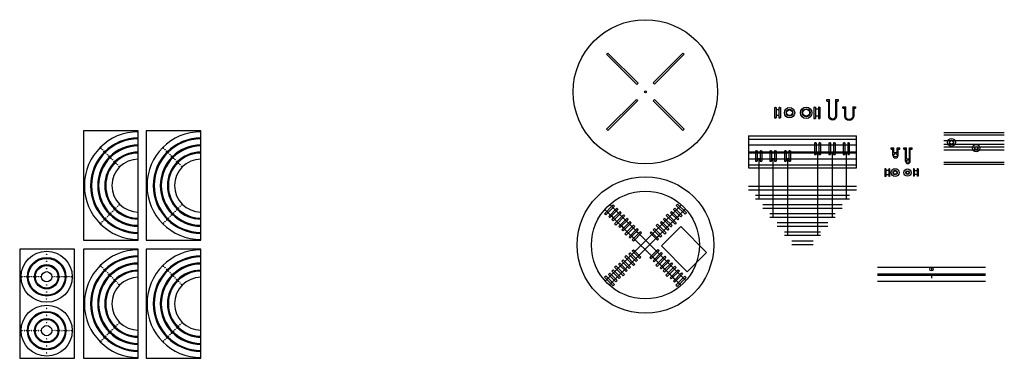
# Model space of a CAD drawing. Header units: millimetres. Extents: x 467 to 9581, y 759 to 7573.
import ezdxf

# ---------------------------------------------------------------- set-up
doc = ezdxf.new("R2010")
doc.units = ezdxf.units.MM
doc.layers.add('03', color=3, linetype='Continuous')
doc.layers.add('MOZ_area lote general', color=6, linetype='Continuous')

# ---------------------------------------------------------------- blocks, each defined once
blk = doc.blocks.new('*U83')
blk.add_circle((0, 0), 1)
blk = doc.blocks.new('*U84')
at = {"color": 0, "linetype": 'ByBlock', "lineweight": -2, "transparency": 16777216}
for p, rotation in [((1695.6, 7250.2), 270), ((1818.6, 7127.2), 180), ((1695.6, 7004.2), 90)]:
    blk.add_blockref('*U83', p, dxfattribs=dict(at, rotation=rotation))
blk.add_blockref('*U83', (1572.6, 7127.2), dxfattribs=at)
blk = doc.blocks.new('*U79')
blk.add_circle((0, 0), 1)
blk = doc.blocks.new('*U80')
at = {"color": 0, "linetype": 'ByBlock', "lineweight": -2, "transparency": 16777216}
for p, rotation in [((1695.6, 7172.2), 270), ((1695.6, 7082.2), 90), ((1740.6, 7127.2), 180)]:
    blk.add_blockref('*U79', p, dxfattribs=dict(at, rotation=rotation))
blk.add_blockref('*U79', (1650.6, 7127.2), dxfattribs=at)
blk = doc.blocks.new('*U81')
blk.add_circle((0, 0), 1)
blk = doc.blocks.new('*U82')
at = {"color": 0, "linetype": 'ByBlock', "lineweight": -2, "transparency": 16777216}
for p, rotation in [((1695.6, 7211.2), 270), ((1779.6, 7127.2), 180), ((1695.6, 7043.2), 90)]:
    blk.add_blockref('*U81', p, dxfattribs=dict(at, rotation=rotation))
blk.add_blockref('*U81', (1611.6, 7127.2), dxfattribs=at)
blk = doc.blocks.new('*U89')
blk.add_circle((0, 0), 1)
blk = doc.blocks.new('*U90')
at = {"color": 0, "linetype": 'ByBlock', "lineweight": -2, "transparency": 16777216}
for p, rotation in [((1695.6, 7250.2), 270), ((1818.6, 7127.2), 180), ((1695.6, 7004.2), 90)]:
    blk.add_blockref('*U89', p, dxfattribs=dict(at, rotation=rotation))
blk.add_blockref('*U89', (1572.6, 7127.2), dxfattribs=at)
blk = doc.blocks.new('*U85')
blk.add_circle((0, 0), 1)
blk = doc.blocks.new('*U86')
at = {"color": 0, "linetype": 'ByBlock', "lineweight": -2, "transparency": 16777216}
for p, rotation in [((1695.6, 7172.2), 270), ((1695.6, 7082.2), 90), ((1740.6, 7127.2), 180)]:
    blk.add_blockref('*U85', p, dxfattribs=dict(at, rotation=rotation))
blk.add_blockref('*U85', (1650.6, 7127.2), dxfattribs=at)
blk = doc.blocks.new('*U87')
blk.add_circle((0, 0), 1)
blk = doc.blocks.new('*U88')
at = {"color": 0, "linetype": 'ByBlock', "lineweight": -2, "transparency": 16777216}
for p, rotation in [((1695.6, 7211.2), 270), ((1779.6, 7127.2), 180), ((1695.6, 7043.2), 90)]:
    blk.add_blockref('*U87', p, dxfattribs=dict(at, rotation=rotation))
blk.add_blockref('*U87', (1611.6, 7127.2), dxfattribs=at)

msp = doc.modelspace()

# ---------------------------------------------------------------- linework, layer by layer
for points in [[(7564.6, 7217.1), (7399, 7382.7)], [(7571.7, 7224.1), (7406.1, 7389.8)], [(7654.2, 7226.4), (7817.6, 7389.8)], [(7661.3, 7219.3), (7824.7, 7382.7)], [(7571.7, 7224.1), (7564.6, 7217.1)], [(7654.2, 7226.4), (7661.3, 7219.3)], [(7399, 6971.2), (7562.4, 7134.5)], [(7562.4, 7134.5), (7569.5, 7127.5)], [(7661.9, 7133.9), (7654.9, 7126.9)], [(7824.7, 6971.2), (7661.9, 7133.9)], [(8607.3, 7134.8), (8622.3, 7134.8)], [(8607.3, 7125.8), (8607.3, 7134.8)], [(8654.9, 7134.8), (8669.9, 7134.8)], [(8669.9, 7134.8), (8669.9, 7125.8)], [(7406.1, 6964.1), (7569.5, 7127.5)], [(7817.6, 6964.1), (7654.9, 7126.9)], [(8607.3, 7125.8), (8617.3, 7125.8)], [(8659.9, 7125.8), (8669.9, 7125.8)], [(8695.7, 7095), (8710.7, 7095)], [(8695.7, 7086), (8695.7, 7095)], [(8695.7, 7086), (8705.7, 7086)], [(8749.4, 7095), (8764.4, 7095)], [(8754.4, 7086), (8764.4, 7086)], [(8764.4, 7095), (8764.4, 7086)], [(8177.7, 6934.2), (8769.7, 6934.2)], [(8177.7, 6934.2), (8177.7, 6758.5)], [(8177.7, 6916.2), (8769.7, 6916.2)], [(8769.7, 6758.5), (8769.7, 6934.2)], [(9249.8, 6952.8), (9580.7, 6952.8)], [(9249.8, 6940.8), (9580.7, 6940.8)], [(8959.5, 6869.8), (8974.5, 6869.8)], [(8959.5, 6860.8), (8959.5, 6869.8)], [(8959.5, 6860.8), (8969.5, 6860.8)], [(8969.5, 6828.3), (8969.5, 6860.8)], [(8974.5, 6842.8), (8974.5, 6869.8)], [(8993.5, 6842.8), (8993.5, 6869.8)], [(8993.5, 6869.8), (9008.5, 6869.8)], [(8998.5, 6828.3), (8998.5, 6860.8)], [(8998.5, 6860.8), (9008.5, 6860.8)], [(9008.5, 6860.8), (9008.5, 6869.8)], [(9028.8, 6860.8), (9028.8, 6869.8)], [(9028.8, 6869.8), (9043.8, 6869.8)], [(9028.8, 6860.8), (9038.8, 6860.8)], [(9038.8, 6795.8), (9038.8, 6860.8)], [(9043.8, 6808.8), (9043.8, 6869.8)], [(9059.8, 6808.8), (9059.8, 6869.8)], [(9059.8, 6869.8), (9074.8, 6869.8)], [(9064.8, 6795.8), (9064.8, 6860.8)], [(9064.8, 6860.8), (9074.8, 6860.8)], [(9074.8, 6860.8), (9074.8, 6869.8)], [(8233.7, 6809), (8233.7, 6588.5)], [(8311.7, 6809), (8311.7, 6488.5)], [(8391.4, 6809), (8391.4, 6388.5)], [(8556.1, 6845.7), (8556.1, 6388.5)], [(8635.7, 6845.7), (8635.7, 6488.5)], [(8713.7, 6845.7), (8713.7, 6588.5)], [(8974.5, 6842.8), (8993.5, 6842.8)], [(9043.8, 6808.8), (9059.8, 6808.8)], [(8177.7, 6776.5), (8769.7, 6776.5)], [(8177.7, 6758.5), (8769.7, 6758.5)], [(8177.7, 6758.5), (8769.7, 6758.5)], [(8925.4, 6754.6), (8925.4, 6711.6)], [(8930.4, 6754.6), (8925.4, 6754.6)], [(8930.4, 6754.6), (8930.4, 6711.6)], [(8951.4, 6754.6), (8946.4, 6754.6)], [(8946.4, 6754.6), (8946.4, 6711.6)], [(8951.4, 6754.6), (8951.4, 6711.6)], [(9086.7, 6753.1), (9081.7, 6753.1)], [(9081.7, 6753.1), (9081.7, 6713.1)], [(9086.7, 6753.1), (9086.7, 6713.1)], [(9107.7, 6753.1), (9102.7, 6753.1)], [(9102.7, 6753.1), (9102.7, 6713.1)], [(9107.7, 6753.1), (9107.7, 6713.1)], [(9249.8, 6790.8), (9580.7, 6790.8)], [(9249.8, 6778.8), (9580.7, 6778.8)], [(8930.4, 6711.6), (8925.4, 6711.6)], [(8946.4, 6744.6), (8930.4, 6744.6)], [(8946.4, 6721.6), (8930.4, 6721.6)], [(8951.4, 6711.6), (8946.4, 6711.6)], [(9086.7, 6713.1), (9081.7, 6713.1)], [(9102.7, 6743.1), (9086.7, 6743.1)], [(9102.7, 6723.1), (9086.7, 6723.1)], [(9107.7, 6713.1), (9102.7, 6713.1)], [(9181.4, 6212.3), (9181.4, 6193.3)], [(9181.4, 6169.4), (9181.4, 6153.5)]]:
    msp.add_lwpolyline(points)
for points in [[(8654.9, 7134.8), (8654.9, 7043.1, -1), (8622.3, 7043.1), (8622.3, 7134.8)], [(8659.9, 7125.8), (8659.9, 7043.1, -1), (8617.3, 7043.1), (8617.3, 7125.8)], [(8754.4, 7086), (8754.4, 7043.1, -1), (8705.7, 7043.1), (8705.7, 7086)], [(8749.4, 7095), (8749.4, 7043.1, -1), (8710.7, 7043.1), (8710.7, 7095)]]:
    msp.add_lwpolyline(points, format="xyb")
for points in [[(4530.4, 6361.5), (4830.4, 6361.5), (4830.4, 6961.5), (4530.4, 6961.5)], [(4874, 6361.5), (5174, 6361.5), (5174, 6961.5), (4874, 6961.5)], [(7442.9, 6548.7), (7394.3, 6500.2), (7387.2, 6507.2), (7435.8, 6555.8)], [(7788.1, 6560.2), (7836.7, 6511.6), (7829.6, 6504.5), (7781, 6553.1)], [(7498, 6493.6), (7449.4, 6445), (7442.3, 6452.1), (7490.9, 6500.7)], [(7732.9, 6505), (7781.5, 6456.4), (7774.4, 6449.4), (7725.8, 6498)], [(7554.3, 6437.3), (7505.7, 6388.7), (7498.6, 6395.8), (7547.2, 6444.4)], [(7677.8, 6449.9), (7726.4, 6401.3), (7719.3, 6394.2), (7670.7, 6442.8)], [(7700.1, 6330), (7806.2, 6436.1), (7947.6, 6294.7), (7841.5, 6188.6)], [(4179.6, 5713), (4479.6, 5713), (4479.6, 6313), (4179.6, 6313)], [(4530.4, 5713), (4830.4, 5713), (4830.4, 6313), (4530.4, 6313)], [(4874, 5713), (5174, 5713), (5174, 6313), (4874, 6313)], [(7505.6, 6277.7), (7554.2, 6229.1), (7547.1, 6222), (7498.5, 6270.6)], [(7724.9, 6266.7), (7676.3, 6218.1), (7669.2, 6225.2), (7717.8, 6273.8)], [(7449.3, 6221.4), (7497.9, 6172.8), (7490.8, 6165.7), (7442.2, 6214.3)], [(7780, 6211.6), (7731.4, 6163), (7724.3, 6170.1), (7772.9, 6218.7)], [(7394.1, 6166.2), (7442.7, 6117.6), (7435.6, 6110.6), (7387, 6159.1)], [(7835.2, 6156.4), (7786.6, 6107.8), (7779.5, 6114.9), (7828.1, 6163.5)]]:
    msp.add_lwpolyline(points, close=True)
for centre, radius in [((7611.8, 7176.9), 396), ((9290.9, 6899.3), 21.5), ((4624.6, 6867.3), 1.5), ((4633.1, 6858.8), 1), ((4968.2, 6867.3), 1.5), ((4976.7, 6858.8), 1), ((9290.9, 6899.3), 11.5), ((9290.9, 6899.3), 9.5), ((9426.6, 6866.8), 20), ((9426.6, 6866.8), 10), ((9426.6, 6866.8), 8), ((4641.6, 6850.3), 1.5), ((4651.6, 6840.5), 1.5), ((4660.7, 6831.2), 1), ((4668.6, 6823.5), 1.5), ((4679.8, 6812.1), 1.5), ((4985.2, 6850.3), 1.5), ((4995.2, 6840.5), 1.5), ((5004.3, 6831.2), 1), ((5012.2, 6823.5), 1.5), ((5023.4, 6812.1), 1.5), ((8984, 6828.3), 9.5), ((4688.3, 6803.6), 1), ((4696.8, 6795.2), 1.5), ((4707.4, 6784.6), 1.5), ((4715.8, 6776.1), 1), ((4724.3, 6767.6), 1.5), ((5031.9, 6803.6), 1), ((5040.4, 6795.2), 1.5), ((5051, 6784.6), 1.5), ((5059.4, 6776.1), 1), ((5067.9, 6767.6), 1.5), ((8981.9, 6733.1), 21.5), ((9050, 6733.1), 20), ((9051.8, 6795.8), 8), ((7611.8, 6335.4), 375), ((8981.9, 6733.1), 11.5), ((8981.9, 6733.1), 9.5), ((9050, 6733.1), 10), ((9050, 6733.1), 8), ((7611.8, 6335.4), 296), ((4707.4, 6538.5), 1.5), ((4715.8, 6547), 1), ((4724.3, 6555.4), 1.5), ((5051, 6538.5), 1.5), ((5059.4, 6547), 1), ((5067.9, 6555.4), 1.5), ((4651.4, 6482.7), 1.5), ((4660.7, 6491.8), 1), ((4668.4, 6499.7), 1.5), ((4679.8, 6510.9), 1.5), ((4688.3, 6519.4), 1), ((4696.8, 6527.9), 1.5), ((4995, 6482.7), 1.5), ((5004.3, 6491.8), 1), ((5012, 6499.7), 1.5), ((5023.4, 6510.9), 1.5), ((5031.9, 6519.4), 1), ((5040.4, 6527.9), 1.5), ((4624.6, 6455.7), 1.5), ((4633.1, 6464.2), 1), ((4641.6, 6472.7), 1.5), ((4968.2, 6455.7), 1.5), ((4976.7, 6464.2), 1), ((4985.2, 6472.7), 1.5), ((4624.6, 6218.7), 1.5), ((4968.2, 6218.7), 1.5), ((9181.4, 6202.8), 9.47), ((4192.6, 6161), 1.5), ((4216.6, 6161), 1.5), ((4231.6, 6161), 1.5), ((4255.6, 6161), 1.5), ((4270.6, 6161), 1.5), ((4294.6, 6161), 1.5), ((4360.6, 6161), 1.5), ((4384.6, 6161), 1.5), ((4399.6, 6161), 1.5), ((4423.6, 6161), 1.5), ((4438.6, 6161), 1.5), ((4462.6, 6161), 1.5), ((4633.1, 6210.2), 1), ((4641.6, 6201.8), 1.5), ((4651.6, 6191.9), 1.5), ((4660.7, 6182.7), 1), ((4668.6, 6175), 1.5), ((4679.8, 6163.6), 1.5), ((4976.7, 6210.2), 1), ((4985.2, 6201.8), 1.5), ((4995.2, 6191.9), 1.5), ((5004.3, 6182.7), 1), ((5012.2, 6175), 1.5), ((5023.4, 6163.6), 1.5), ((4688.3, 6155.1), 1), ((4696.8, 6146.6), 1.5), ((4707.4, 6136), 1.5), ((4715.8, 6127.5), 1), ((4724.3, 6119), 1.5), ((5031.9, 6155.1), 1), ((5040.4, 6146.6), 1.5), ((5051, 6136), 1.5), ((5059.4, 6127.5), 1), ((5067.9, 6119), 1.5), ((4707.4, 5889.9), 1.5), ((4715.8, 5898.4), 1), ((4724.3, 5906.9), 1.5), ((5051, 5889.9), 1.5), ((5059.4, 5898.4), 1), ((5067.9, 5906.9), 1.5), ((4192.6, 5865), 1.5), ((4216.6, 5865), 1.5), ((4231.6, 5865), 1.5), ((4255.6, 5865), 1.5), ((4270.6, 5865), 1.5), ((4294.6, 5865), 1.5), ((4360.6, 5865), 1.5), ((4384.6, 5865), 1.5), ((4399.6, 5865), 1.5), ((4423.6, 5865), 1.5), ((4438.6, 5865), 1.5), ((4462.6, 5865), 1.5), ((4651.4, 5834.2), 1.5), ((4660.7, 5843.3), 1), ((4668.4, 5851.1), 1.5), ((4679.8, 5862.3), 1.5), ((4688.3, 5870.8), 1), ((4696.8, 5879.3), 1.5), ((4995, 5834.2), 1.5), ((5004.3, 5843.3), 1), ((5012, 5851.1), 1.5), ((5023.4, 5862.3), 1.5), ((5031.9, 5870.8), 1), ((5040.4, 5879.3), 1.5), ((4624.6, 5807.2), 1.5), ((4633.1, 5815.7), 1), ((4641.6, 5824.2), 1.5), ((4968.2, 5807.2), 1.5), ((4976.7, 5815.7), 1), ((4985.2, 5824.2), 1.5)]:
    msp.add_circle(centre, radius)
for centre, radius, start, end in [((7611.8, 7176.9), 296, 134.0321, 135.9679), ((7611.8, 7176.9), 296, 44.0321, 45.9679), ((7611.8, 7176.9), 296, 224.0321, 225.9679), ((7611.8, 7176.9), 296, 314.0321, 315.9679), ((8984, 6828.3), 14.5, 180, 0), ((9051.8, 6795.8), 13, 180, 0)]:
    msp.add_arc(centre, radius, start, end)
at = {"layer": '03'}
for points in [[(8319.7, 7090.1), (8319.7, 7033.3)], [(8319.7, 7090.1), (8328.7, 7090.1)], [(8327.7, 7090.1), (8324.7, 7090.1)], [(8328.7, 7090.1), (8328.7, 7033.3)], [(8344.7, 7090.1), (8344.7, 7033.3)], [(8344.7, 7090.1), (8353.7, 7090.1)], [(8348.7, 7090.1), (8345.7, 7090.1)], [(8353.7, 7090.1), (8353.7, 7033.3)], [(8535.7, 7093.2), (8535.7, 7030.3)], [(8535.7, 7093.2), (8544.7, 7093.2)], [(8543.7, 7093.2), (8540.7, 7093.2)], [(8544.7, 7093.2), (8544.7, 7030.3)], [(8560.7, 7093.2), (8560.7, 7030.3)], [(8560.7, 7093.2), (8569.7, 7093.2)], [(8564.7, 7093.2), (8561.7, 7093.2)], [(8569.7, 7093.2), (8569.7, 7030.3)], [(8319.7, 7033.3), (8328.7, 7033.3)], [(8327.7, 7033.3), (8324.7, 7033.3)], [(8344.7, 7033.3), (8353.7, 7033.3)], [(8348.7, 7033.3), (8345.7, 7033.3)], [(8535.7, 7030.3), (8544.7, 7030.3)], [(8543.7, 7030.3), (8540.7, 7030.3)], [(8560.7, 7030.3), (8569.7, 7030.3)], [(8564.7, 7030.3), (8561.7, 7030.3)], [(8769.7, 6883.6), (8177.7, 6883.6)], [(8539, 6896.2), (8539, 6833.2)], [(8539, 6896.2), (8548, 6896.2)], [(8547, 6896.2), (8544, 6896.2)], [(8548, 6896.2), (8548, 6833.2)], [(8564, 6896.2), (8564, 6833.2)], [(8564, 6896.2), (8573, 6896.2)], [(8568, 6896.2), (8565, 6896.2)], [(8573, 6896.2), (8573, 6833.2)], [(8618.6, 6896.2), (8618.6, 6833.2)], [(8618.6, 6896.2), (8627.6, 6896.2)], [(8626.6, 6896.2), (8623.6, 6896.2)], [(8627.6, 6896.2), (8627.6, 6833.2)], [(8643.6, 6896.2), (8643.6, 6833.2)], [(8643.6, 6896.2), (8652.6, 6896.2)], [(8647.6, 6896.2), (8644.6, 6896.2)], [(8652.6, 6896.2), (8652.6, 6833.2)], [(8696.6, 6896.2), (8696.6, 6833.2)], [(8696.6, 6896.2), (8705.6, 6896.2)], [(8704.6, 6896.2), (8701.6, 6896.2)], [(8705.6, 6896.2), (8705.6, 6833.2)], [(8721.6, 6896.2), (8721.6, 6833.2)], [(8721.6, 6896.2), (8730.6, 6896.2)], [(8725.6, 6896.2), (8722.6, 6896.2)], [(8730.6, 6896.2), (8730.6, 6833.2)], [(9249.8, 6908.8), (9580.7, 6908.8)], [(9249.8, 6889.8), (9580.7, 6889.8)], [(8769.7, 6845.7), (8177.7, 6845.7)], [(8216.7, 6853.2), (8216.7, 6796.5)], [(8216.7, 6853.2), (8225.7, 6853.2)], [(8224.7, 6853.2), (8221.7, 6853.2)], [(8225.7, 6853.2), (8225.7, 6796.5)], [(8241.7, 6853.2), (8241.7, 6796.5)], [(8241.7, 6853.2), (8250.7, 6853.2)], [(8245.7, 6853.2), (8242.7, 6853.2)], [(8250.7, 6853.2), (8250.7, 6796.5)], [(8294.7, 6853.2), (8294.7, 6796.5)], [(8294.7, 6853.2), (8303.7, 6853.2)], [(8302.7, 6853.2), (8299.7, 6853.2)], [(8303.7, 6853.2), (8303.7, 6796.5)], [(8319.7, 6853.2), (8319.7, 6796.5)], [(8319.7, 6853.2), (8328.7, 6853.2)], [(8323.7, 6853.2), (8320.7, 6853.2)], [(8328.7, 6853.2), (8328.7, 6796.5)], [(8374.4, 6853.2), (8374.4, 6796.5)], [(8374.4, 6853.2), (8383.4, 6853.2)], [(8382.4, 6853.2), (8379.4, 6853.2)], [(8383.4, 6853.2), (8383.4, 6796.5)], [(8399.4, 6853.2), (8399.4, 6796.5)], [(8399.4, 6853.2), (8408.4, 6853.2)], [(8403.4, 6853.2), (8400.4, 6853.2)], [(8408.4, 6853.2), (8408.4, 6796.5)], [(8539, 6833.2), (8548, 6833.2)], [(8547, 6833.2), (8544, 6833.2)], [(8564, 6833.2), (8573, 6833.2)], [(8568, 6833.2), (8565, 6833.2)], [(8618.6, 6833.2), (8627.6, 6833.2)], [(8626.6, 6833.2), (8623.6, 6833.2)], [(8643.6, 6833.2), (8652.6, 6833.2)], [(8647.6, 6833.2), (8644.6, 6833.2)], [(8696.6, 6833.2), (8705.6, 6833.2)], [(8704.6, 6833.2), (8701.6, 6833.2)], [(8721.6, 6833.2), (8730.6, 6833.2)], [(8725.6, 6833.2), (8722.6, 6833.2)], [(8216.7, 6796.5), (8225.7, 6796.5)], [(8224.7, 6796.5), (8221.7, 6796.5)], [(8241.7, 6796.5), (8250.7, 6796.5)], [(8245.7, 6796.5), (8242.7, 6796.5)], [(8294.7, 6796.5), (8303.7, 6796.5)], [(8302.7, 6796.5), (8299.7, 6796.5)], [(8319.7, 6796.5), (8328.7, 6796.5)], [(8323.7, 6796.5), (8320.7, 6796.5)], [(8374.4, 6796.5), (8383.4, 6796.5)], [(8382.4, 6796.5), (8379.4, 6796.5)], [(8399.4, 6796.5), (8408.4, 6796.5)], [(8403.4, 6796.5), (8400.4, 6796.5)], [(8216.7, 6608.5), (8730.7, 6608.5)], [(7455, 6536.9), (7410.5, 6492.4)], [(7461.4, 6530.5), (7455, 6536.9)], [(7773.2, 6536.9), (7766.8, 6530.5)], [(7773.2, 6536.9), (7813.3, 6496.7)], [(8216.7, 6588.5), (8730.7, 6588.5)], [(7416.9, 6486), (7410.5, 6492.4)], [(7414, 6488.8), (7416.2, 6486.7)], [(7461.4, 6530.5), (7416.9, 6486)], [(7472.7, 6519.2), (7428.2, 6474.7)], [(7479, 6512.8), (7434.6, 6468.3)], [(7458.5, 6533.3), (7460.7, 6531.2)], [(7510.2, 6481.7), (7465.7, 6437.2)], [(7479, 6512.8), (7472.7, 6519.2)], [(7473.4, 6518.5), (7475.5, 6516.3)], [(7516.5, 6475.3), (7510.2, 6481.7)], [(7718.1, 6481.7), (7711.7, 6475.3)], [(7718.1, 6481.7), (7758.2, 6441.6)], [(7755.5, 6519.2), (7749.2, 6512.8)], [(7749.2, 6512.8), (7789.3, 6472.7)], [(7752.7, 6516.4), (7754.8, 6518.5)], [(7755.5, 6519.2), (7795.7, 6479)], [(7766.8, 6530.5), (7807, 6490.4)], [(7767.5, 6531.2), (7769.7, 6533.3)], [(7813.3, 6496.7), (7807, 6490.4)], [(7807.7, 6491.1), (7809.8, 6493.2)], [(8294.7, 6508.5), (8652.7, 6508.5)], [(8294.7, 6488.5), (8652.7, 6488.5)], [(7434.6, 6468.3), (7428.2, 6474.7)], [(7428.9, 6474), (7431, 6471.9)], [(7472, 6430.8), (7465.7, 6437.2)], [(7469.2, 6433.7), (7471.3, 6431.5)], [(7516.5, 6475.3), (7472, 6430.8)], [(7527.8, 6464), (7483.3, 6419.5)], [(7534.2, 6457.7), (7489.7, 6413.2)], [(7513.7, 6478.2), (7515.8, 6476)], [(7534.2, 6457.7), (7527.8, 6464)], [(7528.5, 6463.3), (7530.7, 6461.2)], [(7700.4, 6464), (7694, 6457.7)], [(7694, 6457.7), (7734.1, 6417.5)], [(7697.5, 6461.2), (7699.7, 6463.3)], [(7700.4, 6464), (7740.5, 6423.9)], [(7711.7, 6475.3), (7751.8, 6435.2)], [(7712.4, 6476.1), (7714.5, 6478.2)], [(7758.2, 6441.6), (7751.8, 6435.2)], [(7752.5, 6435.9), (7754.7, 6438)], [(7795.7, 6479), (7789.3, 6472.7)], [(7792.8, 6476.2), (7795, 6478.3)], [(7489.7, 6413.2), (7483.3, 6419.5)], [(7484.1, 6418.8), (7486.2, 6416.7)], [(7566.5, 6425.4), (7522, 6380.9)], [(7528.3, 6374.5), (7522, 6380.9)], [(7525.5, 6377.4), (7527.6, 6375.3)], [(7572.8, 6419), (7528.3, 6374.5)], [(7584.1, 6407.7), (7539.6, 6363.2)], [(7590.5, 6401.4), (7546, 6356.9)], [(7572.8, 6419), (7566.5, 6425.4)], [(7570, 6421.9), (7572.1, 6419.7)], [(7590.5, 6401.4), (7584.1, 6407.7)], [(7584.8, 6407), (7587, 6404.9)], [(7644.1, 6407.7), (7637.7, 6401.4)], [(7637.7, 6401.4), (7677.8, 6361.2)], [(7641.2, 6404.9), (7643.4, 6407)], [(7644.1, 6407.7), (7684.2, 6367.6)], [(7661.8, 6425.4), (7655.4, 6419)], [(7655.4, 6419), (7695.5, 6378.9)], [(7656.1, 6419.8), (7658.2, 6421.9)], [(7661.8, 6425.4), (7701.9, 6385.3)], [(7701.9, 6385.3), (7695.5, 6378.9)], [(7696.2, 6379.6), (7698.4, 6381.7)], [(7740.5, 6423.9), (7734.1, 6417.5)], [(7737.7, 6421.1), (7739.8, 6423.2)], [(8374.4, 6408.5), (8573.1, 6408.5)], [(8374.4, 6388.5), (8573.1, 6388.5)], [(7546, 6356.9), (7539.6, 6363.2)], [(7540.4, 6362.5), (7542.5, 6360.4)], [(7684.2, 6367.6), (7677.8, 6361.2)], [(7681.4, 6364.8), (7683.5, 6366.9)], [(7521.8, 6285.5), (7528.2, 6291.8)], [(7521.8, 6285.5), (7561.9, 6245.3)], [(7527.5, 6291.1), (7525.3, 6289)], [(7528.2, 6291.8), (7568.3, 6251.7)], [(7539.5, 6303.1), (7545.8, 6309.5)], [(7539.5, 6303.1), (7579.6, 6263)], [(7542.3, 6306), (7540.2, 6303.8)], [(7545.8, 6309.5), (7586, 6269.4)], [(7579.6, 6263), (7586, 6269.4)], [(7582.4, 6265.8), (7580.3, 6263.7)], [(7680.7, 6311.1), (7636.2, 6266.7)], [(7636.2, 6266.7), (7642.6, 6260.3)], [(7687.1, 6304.8), (7642.6, 6260.3)], [(7698.4, 6293.5), (7653.9, 6249)], [(7704.8, 6287.1), (7660.3, 6242.6)], [(7680.7, 6311.1), (7687.1, 6304.8)], [(7686.4, 6305.5), (7684.2, 6307.6)], [(7698.4, 6293.5), (7704.8, 6287.1)], [(7701.2, 6290.6), (7699.1, 6292.8)], [(7465.5, 6229.2), (7471.9, 6235.5)], [(7465.5, 6229.2), (7505.6, 6189)], [(7471.2, 6234.8), (7469, 6232.7)], [(7471.9, 6235.5), (7512, 6195.4)], [(7483.2, 6246.8), (7489.6, 6253.2)], [(7483.2, 6246.8), (7523.3, 6206.7)], [(7486, 6249.7), (7483.9, 6247.6)], [(7489.6, 6253.2), (7529.7, 6213.1)], [(7523.3, 6206.7), (7529.7, 6213.1)], [(7561.9, 6245.3), (7568.3, 6251.7)], [(7567.6, 6251), (7565.5, 6248.9)], [(7641.9, 6261), (7639.8, 6263.1)], [(7653.9, 6249), (7660.3, 6242.6)], [(7656.7, 6246.1), (7654.6, 6248.3)], [(7737, 6254.8), (7692.5, 6210.4)], [(7743.4, 6248.5), (7698.9, 6204)], [(7754.7, 6237.2), (7710.2, 6192.7)], [(7761, 6230.8), (7716.6, 6186.3)], [(7737, 6254.8), (7743.4, 6248.5)], [(7742.7, 6249.2), (7740.5, 6251.3)], [(7754.7, 6237.2), (7761, 6230.8)], [(7757.5, 6234.3), (7755.4, 6236.5)], [(9477.4, 6212.3), (8885.4, 6212.3)], [(7410.4, 6174), (7416.7, 6180.4)], [(7410.4, 6174), (7450.5, 6133.9)], [(7416, 6179.7), (7413.9, 6177.5)], [(7416.7, 6180.4), (7456.9, 6140.2)], [(7428, 6191.7), (7434.4, 6198.1)], [(7428, 6191.7), (7468.2, 6151.6)], [(7430.9, 6194.5), (7428.7, 6192.4)], [(7434.4, 6198.1), (7474.5, 6157.9)], [(7468.2, 6151.6), (7474.5, 6157.9)], [(7505.6, 6189), (7512, 6195.4)], [(7511.3, 6194.7), (7509.2, 6192.6)], [(7526.2, 6209.5), (7524, 6207.4)], [(7692.5, 6210.4), (7698.9, 6204)], [(7698.2, 6204.7), (7696.1, 6206.8)], [(7710.2, 6192.7), (7716.6, 6186.3)], [(7713, 6189.9), (7710.9, 6192)], [(7792.2, 6199.7), (7747.7, 6155.2)], [(7798.5, 6193.3), (7754, 6148.8)], [(7809.8, 6182), (7765.3, 6137.5)], [(7816.2, 6175.7), (7771.7, 6131.2)], [(7792.2, 6199.7), (7798.5, 6193.3)], [(7797.8, 6194), (7795.7, 6196.2)], [(7809.8, 6182), (7816.2, 6175.7)], [(7812.7, 6179.2), (7810.5, 6181.3)], [(9477.4, 6174.4), (8885.4, 6174.4)], [(7450.5, 6133.9), (7456.9, 6140.2)], [(7456.1, 6139.5), (7454, 6137.4)], [(7471, 6154.4), (7468.9, 6152.3)], [(7747.7, 6155.2), (7754, 6148.8)], [(7753.3, 6149.5), (7751.2, 6151.7)], [(7765.3, 6137.5), (7771.7, 6131.2)], [(7768.2, 6134.7), (7766.1, 6136.8)]]:
    msp.add_lwpolyline(points, dxfattribs=at)
for centre, radius in [((8402.6, 7061.7), 28.4), ((8402.6, 7061.7), 15.9), ((8494, 7061.7), 31.5), ((8494, 7061.7), 21.5), ((8494, 7061.7), 19), ((4327.6, 6161), 140), ((4327.6, 6161), 106), ((4327.6, 6161), 62), ((4327.6, 6161), 28), ((4327.6, 5865), 140), ((4327.6, 5865), 106), ((4327.6, 5865), 62), ((4327.6, 5865), 28)]:
    msp.add_circle(centre, radius, dxfattribs=at)
for centre, radius in [((4830.4, 6661.5), 296), ((4830.4, 6661.5), 262), ((5174, 6661.5), 296), ((5174, 6661.5), 262), ((4830.4, 6661.5), 218), ((5174, 6661.5), 218), ((4830.4, 6661.5), 184), ((5174, 6661.5), 184), ((4830.4, 6013), 296), ((4830.4, 6013), 262), ((5174, 6013), 296), ((5174, 6013), 262), ((4830.4, 6013), 218), ((5174, 6013), 218), ((4830.4, 6013), 184), ((5174, 6013), 184)]:
    msp.add_arc(centre, radius, 90, 270, dxfattribs=at)
at = {"layer": 'MOZ_area lote general'}
for points in [[(8344.7, 7077.6), (8328.7, 7077.6)], [(8560.7, 7080.7), (8544.7, 7080.7)], [(8344.7, 7045.8), (8328.7, 7045.8)], [(8560.9, 7042.8), (8544.9, 7042.8)], [(8564, 6883.7), (8548, 6883.7)], [(8643.6, 6883.7), (8627.6, 6883.7)], [(8721.6, 6883.7), (8705.6, 6883.7)], [(9249.8, 6874.8), (9580.7, 6874.8)], [(8177.7, 6840.7), (8769.7, 6840.7)], [(8177.7, 6809), (8769.7, 6809)], [(8241.7, 6840.7), (8225.7, 6840.7)], [(8241.7, 6809), (8225.7, 6809)], [(8319.7, 6840.7), (8303.7, 6840.7)], [(8319.7, 6809), (8303.7, 6809)], [(8399.4, 6840.7), (8383.4, 6840.7)], [(8399.4, 6809), (8383.4, 6809)], [(8564.1, 6845.7), (8548.1, 6845.7)], [(8643.7, 6845.7), (8627.7, 6845.7)], [(8721.7, 6845.7), (8705.7, 6845.7)], [(9249.8, 6858.8), (9580.7, 6858.8)], [(8177.7, 6658.5), (8769.7, 6658.5)], [(8177.7, 6638.5), (8769.7, 6638.5)], [(7391.3, 6137.3), (7809.9, 6555.9)], [(7834.8, 6139.3), (7416.2, 6557.9)], [(8255.7, 6558.5), (8691.7, 6558.5)], [(8255.7, 6538.5), (8691.7, 6538.5)], [(7806.1, 6114.5), (7387.5, 6533.1)], [(7413.8, 6114.8), (7832.4, 6533.4)], [(7425.6, 6495), (7436.9, 6483.6)], [(7452.5, 6521.6), (7463.8, 6510.3)], [(7764.4, 6510.3), (7775.7, 6521.7)], [(7786.8, 6487.9), (7798.1, 6499.2)], [(7480.7, 6439.8), (7492.1, 6428.5)], [(7507.7, 6466.5), (7519, 6455.2)], [(7709.2, 6455.2), (7720.5, 6466.5)], [(7731.7, 6432.7), (7743, 6444)], [(8334.9, 6458.5), (8612.6, 6458.5)], [(8334.9, 6438.5), (8612.6, 6438.5)], [(7537, 6383.5), (7548.4, 6372.2)], [(7564, 6410.2), (7575.3, 6398.9)], [(7652.9, 6398.9), (7664.2, 6410.2)], [(7675.4, 6376.4), (7686.7, 6387.7)], [(8414.4, 6358.5), (8533.1, 6358.5)], [(8414.4, 6338.5), (8533.1, 6338.5)], [(7548.3, 6294.3), (7537, 6283)], [(7570.8, 6271.8), (7559.5, 6260.5)], [(7662.9, 6257.7), (7651.5, 6269)], [(7689.5, 6284.6), (7678.2, 6295.9)], [(7492, 6238), (7480.7, 6226.7)], [(7514.5, 6215.5), (7503.2, 6204.2)], [(7719.2, 6201.4), (7707.8, 6212.7)], [(7745.8, 6228.3), (7734.5, 6239.6)], [(7436.9, 6182.9), (7425.6, 6171.5)], [(7459.3, 6160.4), (7448, 6149.1)], [(7774.3, 6146.2), (7763, 6157.6)], [(7801, 6173.2), (7789.7, 6184.5)], [(8885.4, 6169.4), (9477.4, 6169.4)], [(8885.4, 6137.6), (9477.4, 6137.6)]]:
    msp.add_lwpolyline(points, dxfattribs=at)
for centre, radius in [((7611.8, 7176.9), 5), ((8402.6, 7061.7), 18.4), ((8402.6, 7061.7), 16.3), ((8494, 7061.7), 19.4), ((4327.6, 6161), 101), ((4327.6, 6161), 67), ((4327.6, 5865), 101), ((4327.6, 5865), 67)]:
    msp.add_circle(centre, radius, dxfattribs=at)
for centre, radius in [((4830.4, 6661.5), 257), ((5174, 6661.5), 257), ((4830.4, 6661.5), 223), ((5174, 6661.5), 223), ((4830.4, 6661.5), 179), ((4830.4, 6661.5), 145), ((5174, 6661.5), 179), ((5174, 6661.5), 145), ((4830.4, 6013), 257), ((5174, 6013), 257), ((4830.4, 6013), 223), ((5174, 6013), 223), ((4830.4, 6013), 179), ((4830.4, 6013), 145), ((5174, 6013), 179), ((5174, 6013), 145)]:
    msp.add_arc(centre, radius, 90, 270, dxfattribs=at)

# ---------------------------------------------------------------- block references
for name in ['*U84', '*U82', '*U80']:
    msp.add_blockref(name, (2631.9, -966.2))
at = {"xscale": -1, "rotation": 180}
for name in ['*U90', '*U88', '*U86']:
    msp.add_blockref(name, (2631.9, 12992.1), dxfattribs=at)

doc.saveas('drawing.dxf')
